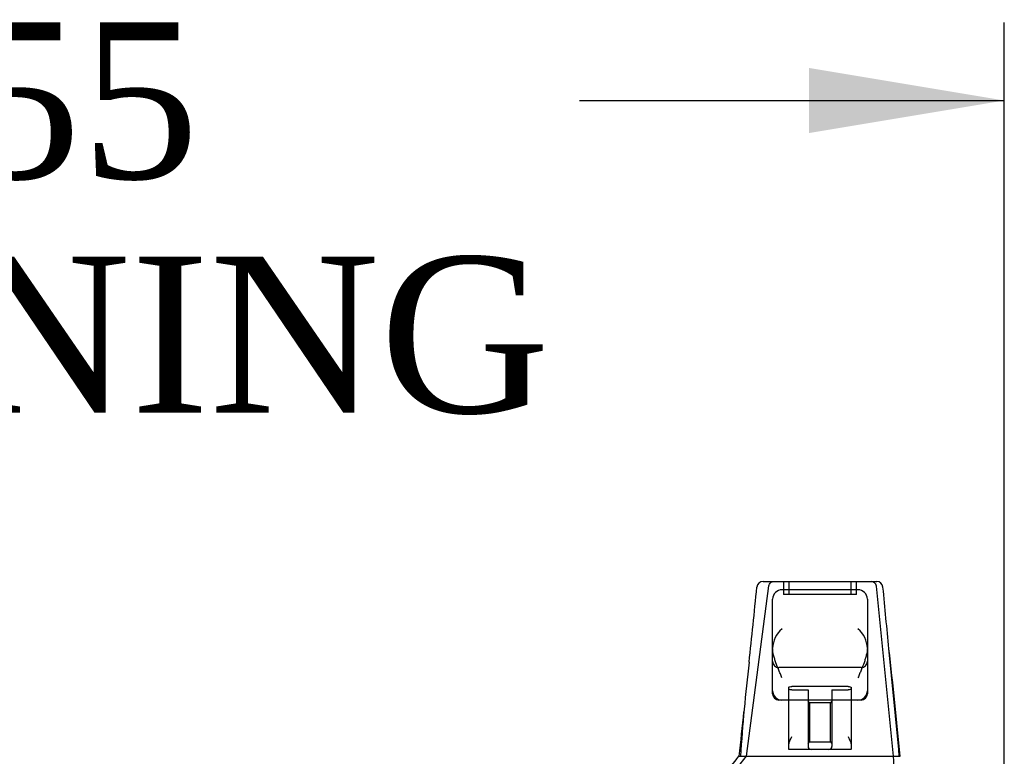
# Model space of a CAD drawing. Header units: inches. Extents: x 1 to 359, y -2 to 239.
# Tile 13 of 68: x 98.05 to 107.51, y 34.12 to 41.2. Entities that reach past the tile are written whole.
import ezdxf
from ezdxf.enums import TextEntityAlignment as Align
from ezdxf.lldxf.tags import DXFTag

# ---------------------------------------------------------------- set-up
doc = ezdxf.new("R2010")
doc.units = ezdxf.units.IN
doc.header["$MEASUREMENT"] = 0
doc.layers.add('Default', color=7, linetype='Continuous')
doc.layers.add('HAN13068', color=7, linetype='Continuous')
doc.styles.add('SEACAD_Times_New_Roman', font='times.ttf')
tags = doc.linetypes.add('HIDDEN2', pattern=[0.1875, 0.125, -0.0625]).pattern_tags.tags
tags[6:7] = [DXFTag(74, 4), DXFTag(75, 0), DXFTag(340, '0'), DXFTag(46, 0.0), DXFTag(50, 0.0), DXFTag(44, 0.0), DXFTag(45, 0.0)]
tags[4:5] = [DXFTag(74, 4), DXFTag(75, 0), DXFTag(340, '0'), DXFTag(46, 0.0), DXFTag(50, 0.0), DXFTag(44, 0.0), DXFTag(45, 0.0)]
doc.dimstyles.new('HAMMOND_(STH_-_300x200)', dxfattribs={"dimtxt": 1.5, "dimasz": 1.875, "dimexe": 0.75, "dimexo": 0.75, "dimgap": 0.375, "dimtad": 0, "dimtih": 1, "dimtoh": 1, "dimzin": 0, "dimdsep": 46, "dimtxsty": 'SEACAD_Times_New_Roman', "dimblk1": '_SE_FILLED', "dimblk2": '_SE_FILLED', "dimsah": 1, "dimcen": 0.75, "dimadec": 0, "dimazin": 0, "dimtfac": 0.8, "dimtofl": 0, "dimtmove": 0, "dimatfit": 3, "dimfxl": 1, "dimtolj": 1, "dimtzin": 0, "dimarcsym": 0})

# ---------------------------------------------------------------- blocks, each defined once
blk = doc.blocks.new('SE2')
at = {"layer": 'HAN13068', "color": 7, "linetype": 'HIDDEN2'}
for p, q in [((105.0341, 34.1237), (105.2496, 35.7617)), ((105.3914, 35.8037), (105.3914, 35.6787)), ((105.4414, 35.8037), (105.4414, 35.6787)), ((106.0414, 35.6787), (106.0414, 35.8037)), ((106.0914, 35.6787), (106.0914, 35.8037)), ((106.0914, 35.6787), (105.3914, 35.6787)), ((106.4487, 34.1237), (106.2846, 35.7591)), ((106.1364, 34.9771), (105.3464, 34.9771)), ((105.4414, 34.6637), (105.4414, 34.7867)), ((106.0114, 34.7941), (105.4714, 34.7941)), ((105.4714, 34.7622), (105.6264, 34.7622)), ((105.6264, 34.7622), (105.6264, 34.2187)), ((105.8564, 34.7622), (106.0114, 34.7622)), ((105.8564, 34.7622), (105.8564, 34.2187)), ((106.0414, 34.7867), (106.0414, 34.6637)), ((105.6414, 34.6375), (105.6264, 34.6525)), ((105.6414, 34.6375), (105.6414, 34.2625)), ((105.8414, 34.6375), (105.6414, 34.6375)), ((105.8564, 34.6525), (105.8414, 34.6375)), ((105.8414, 34.2625), (105.8414, 34.6375)), ((105.6264, 34.2475), (105.6414, 34.2625)), ((105.6414, 34.2625), (105.8414, 34.2625)), ((105.8414, 34.2625), (105.8564, 34.2475)), ((104.7505, 33.7687), (105.0341, 34.1237))]:
    blk.add_line(p, q, dxfattribs=at)
at = {"layer": 'HAN13068', "color": 7, "linetype": 'Continuous'}
for p, q in [((105.1955, 35.8037), (106.2869, 35.8037)), ((105.1356, 35.7484), (105.1358, 35.75)), ((106.1064, 35.7237), (105.3764, 35.7237)), ((106.3466, 35.7496), (106.3468, 35.7476)), ((105.2864, 35.1611), (105.2864, 35.6337)), ((106.1964, 35.6337), (106.1964, 35.1611)), ((105.2864, 34.7537), (105.2864, 35.1611)), ((106.1964, 35.1611), (106.1964, 34.7537)), ((105.2864, 34.7237), (105.2864, 34.7537)), ((106.1964, 34.7537), (106.1964, 34.7237)), ((105.3764, 34.6637), (105.3464, 34.6637)), ((106.1064, 34.6637), (105.3764, 34.6637)), ((105.4414, 34.2325), (105.4414, 34.6637)), ((106.0414, 34.6637), (106.0414, 34.2325)), ((106.1364, 34.6637), (106.1064, 34.6637)), ((105.4414, 34.1923), (105.4414, 34.2325)), ((105.6564, 34.1887), (105.4714, 34.1887)), ((105.8264, 34.1887), (105.6564, 34.1887)), ((106.0114, 34.1887), (105.8264, 34.1887)), ((106.0414, 34.2325), (106.0414, 34.1923)), ((104.9626, 34.1237), (105.1621, 34.1237)), ((105.1621, 34.1237), (105.2747, 34.1237)), ((105.2747, 34.1237), (105.4826, 34.1237)), ((105.4826, 34.1237), (105.5506, 34.1237)), ((105.5506, 34.1237), (105.6419, 34.1237)), ((105.6419, 34.1237), (105.6822, 34.1237)), ((105.6822, 34.1237), (105.8007, 34.1237)), ((105.8007, 34.1237), (106.0983, 34.1237)), ((106.0983, 34.1237), (106.2082, 34.1237)), ((106.2082, 34.1237), (106.5133, 34.1237))]:
    blk.add_line(p, q, dxfattribs=at)
for centre, radius, start, end in [((105.1955, 35.7437), 0.06, 89.99247, 174.0071), ((106.2869, 35.7437), 0.06, 5.57576, 90.00893), ((105.3764, 35.6337), 0.09, 90, 180), ((106.1064, 35.6337), 0.09, 0, 90), ((105.5456, 35.1528), 0.2593, 130.71494, 177.90194), ((105.9373, 35.1528), 0.2593, 2.09806, 49.28506), ((105.3275, 35.1611), 0.0411, 178.34643, 179.99744), ((106.1553, 35.1611), 0.0411, 0.00256, 1.65357), ((44.487, 28.0792), 62.3201, 5.565912, 6.521593), ((120.8765, 33.1264), 15.9299, 173.14764, 176.4108), ((105.3764, 34.7537), 0.09, 180, 270), ((105.3464, 34.7237), 0.06, 180, 270), ((106.1064, 34.7537), 0.09, 270, 0), ((106.1364, 34.7237), 0.06, 270, 360), ((100.8596, 37.4009), 5.2509, 316.23343, 321.38274)]:
    blk.add_arc(centre, radius, start, end, dxfattribs=at)
at = {"layer": 'HAN13068', "color": 7, "linetype": 'HIDDEN2'}
for centre, radius, start, end in [((106.2303, 35.7484), 0.0554, 11.17075, 87.86904), ((105.3464, 35.0371), 0.06, 180, 270), ((106.1364, 35.0371), 0.06, 270, 0), ((105.6564, 34.2187), 0.03, 180, 270), ((105.8264, 34.2187), 0.03, 270, 0)]:
    blk.add_arc(centre, radius, start, end, dxfattribs=at)
for points, knots in [([(105.2496, 35.7617), (105.2526, 35.7738), (105.2588, 35.7846), (105.2752, 35.7996), (105.2853, 35.8037), (105.2954, 35.8037)], [0, 0, 0, 0, 0.5, 0.5, 1, 1, 1, 1]), ([(105.4414, 34.7867), (105.4414, 34.7876), (105.4422, 34.7886), (105.4451, 34.7904), (105.4473, 34.7912), (105.4555, 34.7932), (105.4634, 34.7941), (105.4714, 34.7941)], [0, 0, 0, 0, 0.25, 0.25, 0.5, 0.5, 1, 1, 1, 1]), ([(105.4714, 34.7622), (105.4674, 34.7622), (105.4634, 34.7624), (105.4561, 34.7632), (105.4528, 34.7638), (105.4446, 34.7661), (105.4414, 34.7681), (105.4414, 34.7701)], [0, 0, 0, 0, 0.25, 0.25, 0.5, 0.5, 1, 1, 1, 1]), ([(106.0114, 34.7941), (106.0154, 34.7941), (106.0194, 34.7939), (106.0267, 34.7931), (106.03, 34.7925), (106.0383, 34.7905), (106.0414, 34.7886), (106.0414, 34.7867)], [0, 0, 0, 0, 0.25, 0.25, 0.5, 0.5, 1, 1, 1, 1]), ([(106.0414, 34.7701), (106.0414, 34.7691), (106.0407, 34.7681), (106.0377, 34.7662), (106.0356, 34.7653), (106.0273, 34.7631), (106.0195, 34.7622), (106.0114, 34.7622)], [0, 0, 0, 0, 0.25, 0.25, 0.5, 0.5, 1, 1, 1, 1])]:
    blk.add_open_spline(points, degree=3, knots=knots, dxfattribs=at)
at = {"layer": 'HAN13068', "color": 7, "linetype": 'Continuous'}
for points in [[(105.0604, 35.0271), (105.0855, 35.2675), (105.1106, 35.5079), (105.1356, 35.7484)], [(106.4038, 35.1574), (106.3848, 35.3541), (106.3658, 35.5509), (106.3468, 35.7476)], [(104.9661, 34.1237), (104.981, 34.2665), (104.9959, 34.4093), (105.0108, 34.5521)]]:
    blk.add_open_spline(points, degree=3, dxfattribs=at)
for points, knots in [([(105.3764, 34.8786), (105.3713, 34.8907), (105.3661, 34.903), (105.3558, 34.9273), (105.3508, 34.9395), (105.3359, 34.9759), (105.3265, 34.9998), (105.3138, 35.0354), (105.3099, 35.0473), (105.3025, 35.0709), (105.2992, 35.0827), (105.2906, 35.1177), (105.2867, 35.1403), (105.2864, 35.1623)], [0, 0, 0, 0, 0.125, 0.125, 0.25, 0.25, 0.5, 0.5, 0.625, 0.625, 0.75, 0.75, 1, 1, 1, 1]), ([(106.1964, 35.1623), (106.1961, 35.1403), (106.1922, 35.1177), (106.1836, 35.0827), (106.1803, 35.0709), (106.173, 35.0473), (106.169, 35.0354), (106.1563, 34.9998), (106.1469, 34.9759), (106.1321, 34.9395), (106.127, 34.9273), (106.1168, 34.903), (106.1116, 34.8907), (106.1064, 34.8786)], [0, 0, 0, 0, 0.25, 0.25, 0.375, 0.375, 0.5, 0.5, 0.75, 0.75, 0.875, 0.875, 1, 1, 1, 1]), ([(105.4414, 34.2325), (105.4414, 34.2385), (105.4427, 34.2448), (105.4465, 34.2581), (105.449, 34.2649), (105.4575, 34.2854), (105.4645, 34.2996), (105.4714, 34.3137)], [0, 0, 0, 0, 0.25, 0.25, 0.5, 0.5, 1, 1, 1, 1]), ([(106.0114, 34.3137), (106.0183, 34.2996), (106.0253, 34.2854), (106.0338, 34.2649), (106.0363, 34.2581), (106.0402, 34.2448), (106.0414, 34.2385), (106.0414, 34.2325)], [0, 0, 0, 0, 0.5, 0.5, 0.75, 0.75, 1, 1, 1, 1]), ([(105.4714, 34.1887), (105.4674, 34.1887), (105.4635, 34.1887), (105.4562, 34.1887), (105.4529, 34.1888), (105.4473, 34.1892), (105.4451, 34.1895), (105.4422, 34.1906), (105.4414, 34.1914), (105.4414, 34.1923)], [0, 0, 0, 0, 0.25, 0.25, 0.5, 0.5, 0.75, 0.75, 1, 1, 1, 1]), ([(106.0414, 34.1923), (106.0414, 34.1914), (106.0407, 34.1906), (106.0377, 34.1895), (106.0355, 34.1892), (106.0272, 34.1886), (106.0194, 34.1887), (106.0114, 34.1887)], [0, 0, 0, 0, 0.25, 0.25, 0.5, 0.5, 1, 1, 1, 1])]:
    blk.add_open_spline(points, degree=3, knots=knots, dxfattribs=at)
at = {"layer": 'HAN13068', "color": 7, "linetype": 'HIDDEN2'}
for points in [[(106.5037, 34.1237), (106.4704, 34.4683), (106.4371, 34.8128), (106.4038, 35.1574)], [(106.4599, 33.7687), (106.4562, 33.887), (106.4524, 34.0054), (106.4487, 34.1237)]]:
    blk.add_open_spline(points, degree=3, dxfattribs=at)
blk = doc.blocks.new('DMBLK50')
at = {"layer": 'Default', "linetype": 'Continuous', "transparency": 16777216}
for points in [[(88.8364, 40.738), (86.9614, 40.4255), (88.8364, 40.113)], [(105.6374, 40.738), (105.6374, 40.113), (107.5124, 40.4255)]]:
    blk.add_hatch(color=7, dxfattribs=at).paths.add_polyline_path(points)
at = {"layer": 'Default', "color": 7, "linetype": 'Continuous', "transparency": 16777216}
for p, q in [((86.9614, 33.7827), (86.9614, 41.1755)), ((107.5124, 34.0337), (107.5124, 41.1755)), ((86.9614, 40.4255), (91.0425, 40.4255)), ((103.4313, 40.4255), (107.5124, 40.4255))]:
    blk.add_line(p, q, dxfattribs=at)
at = {"layer": 'Default', "color": 7, "linetype": 'Continuous', "transparency": 16777216, "style": 'SEACAD_Times_New_Roman'}
for s, p in [('20.55', (94.6777, 41.1755)), ('OPENNING', (91.5675, 38.9255))]:
    blk.add_text(s, height=1.5, dxfattribs=at).set_placement(p, align=Align.TOP_LEFT)
blk = doc.blocks.new('_SE_FILLED')
at = {"color": 0}
blk.add_line((0, 0), (-1, 0), dxfattribs=at)
blk.add_solid([(0, 0), (-1, -0.1665), (-1, 0.1665), (0, 0)], dxfattribs=at)

msp = doc.modelspace()

# ---------------------------------------------------------------- block references
at = {"layer": 'Default'}
msp.add_blockref('SE2', (0, 0), dxfattribs=at)

# ---------------------------------------------------------------- dimensions: what is measured, and where the dimension line sits
at = {"layer": 'Default', "color": 7, "linetype": 'Continuous'}
dim = msp.add_linear_dim(base=(107.5124, 40.4255), p1=(86.9614, 33.0327), p2=(107.5124, 33.2837), text='\\A1;<>\\POPENNING', dimstyle='HAMMOND_(STH_-_300x200)', dxfattribs=at)
dim.commit()
dim.dimension.update_dxf_attribs({"geometry": 'DMBLK50', "text_midpoint": (97.2369, 40.4255), "dimtype": 160})

doc.saveas('drawing.dxf')
